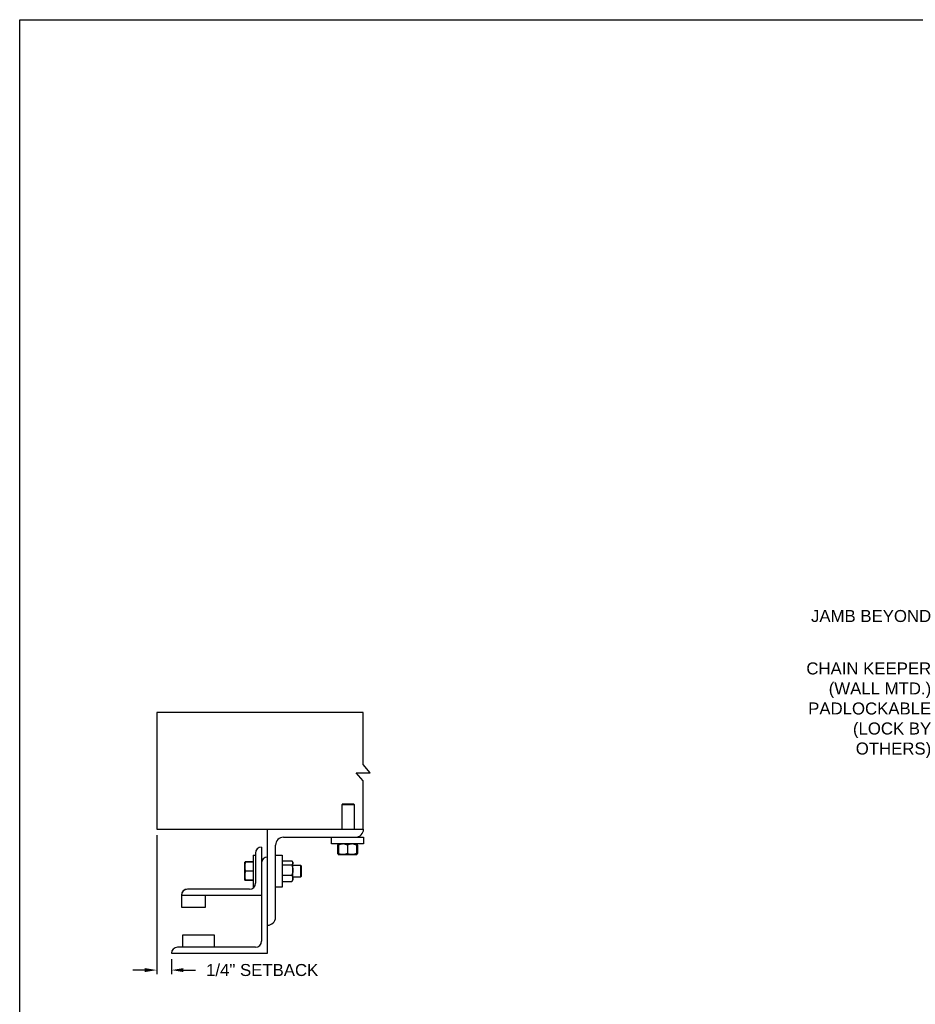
# Model space of a CAD drawing. Header units: inches. Extents: x 169.6 to 213.7, y 195.1 to 266.5.
# Tile 2 of 55: x 169.6 to 176.6, y 200.1 to 207.8. Entities that reach past the tile are written whole.
import ezdxf
from ezdxf import colors
from ezdxf.entities.mleader import LeaderData, LeaderLine
from ezdxf.math import Vec2, Vec3

# ---------------------------------------------------------------- set-up
doc = ezdxf.new("R2010")
doc.units = ezdxf.units.IN
doc.header["$LTSCALE"] = 0.25
doc.header["$MEASUREMENT"] = 0
doc.layers.add('ANNOTATIONS', color=1, linetype='Continuous')
doc.layers.add('DETAILS', color=4, linetype='Continuous')
doc.styles.add('ARIAL', font='arial.ttf', dxfattribs={"height": 0.09375})
doc.dimstyles.new('STANDARD$0', dxfattribs={"dimtxt": 0.09375, "dimasz": 0.09375, "dimexe": 0.03125, "dimexo": 0.046875, "dimgap": 0.09, "dimtad": 0, "dimtih": 1, "dimtoh": 1, "dimdec": 4, "dimzin": 0, "dimdsep": 46, "dimtxsty": 'ARIAL', "dimcen": 0.09, "dimadec": 0, "dimazin": 0, "dimtfac": 1, "dimtdec": 4, "dimtofl": 0, "dimtmove": 0, "dimatfit": 1, "dimfxl": 1, "dimtolj": 1, "dimtzin": 0, "dimarcsym": 0})

# ---------------------------------------------------------------- blocks, each defined once
blk = doc.blocks.new('*D77')
at = {"layer": 'ANNOTATIONS', "color": 0, "lineweight": -2, "transparency": 16777216}
for p, q in [((170.659, 201.4383), (170.659, 200.3537)), ((170.7743, 200.4696), (170.7743, 200.3537)), ((170.5653, 200.385), (170.4715, 200.385)), ((170.8681, 200.385), (170.9618, 200.385))]:
    blk.add_line(p, q, dxfattribs=at)
at = {"layer": 'ANNOTATIONS', "color": 0, "transparency": 16777216}
for points in [[(170.5653, 200.4006), (170.5653, 200.3694), (170.659, 200.385)], [(170.8681, 200.4006), (170.8681, 200.3694), (170.7743, 200.385)]]:
    blk.add_solid(points, dxfattribs=at)
at = {"layer": 'defpoints', "color": 0, "transparency": 16777216}
for p in [(170.659, 201.4852), (170.7743, 200.5165), (170.7743, 200.385)]:
    blk.add_point(p, dxfattribs=at)
at = {"layer": 'ANNOTATIONS', "color": 0, "transparency": 16777216, "insert": (171.4827, 200.385), "char_height": 0.09375, "attachment_point": 5, "style": 'ARIAL'}
blk.add_mtext('\\A1;1/4" SETBACK', dxfattribs=at)

msp = doc.modelspace()

# ---------------------------------------------------------------- linework, layer by layer
at = {"layer": 'defpoints'}
msp.add_lwpolyline([(189.05875, 195.07023), (169.58887, 195.07023), (169.58887, 207.80534), (189.05875, 207.80534)], close=True, dxfattribs=at)
at = {"layer": 'DETAILS'}
for p, q in [((172.32668, 201.92572), (172.27235, 201.98897)), ((172.21802, 201.92572), (172.32668, 201.92572)), ((172.27235, 201.86246), (172.21802, 201.92572)), ((172.11086, 201.68197), (172.10625, 201.67736)), ((172.10625, 201.48522), (172.10625, 201.67736)), ((172.10625, 201.67736), (172.2, 201.67736)), ((172.11086, 201.68197), (172.1954, 201.68197)), ((172.1954, 201.68197), (172.2, 201.67736)), ((172.2, 201.67736), (172.2, 201.48522)), ((171.52434, 200.51647), (171.52434, 201.48522)), ((171.64934, 201.42272), (172.27434, 201.42272)), ((172.02434, 201.36947), (172.02434, 201.42272)), ((172.27434, 201.42272), (172.27434, 201.36947)), ((171.47746, 201.34459), (171.47746, 200.61022)), ((171.58684, 200.79772), (171.58684, 201.36022)), ((172.27434, 201.36947), (172.02434, 201.36947)), ((172.07335, 201.36189), (172.07028, 201.36009)), ((172.07028, 201.36009), (172.07028, 201.29572)), ((172.07244, 201.36009), (172.07244, 201.29572)), ((172.07587, 201.36674), (172.07886, 201.36932)), ((172.07903, 201.36137), (172.07639, 201.36009)), ((172.07639, 201.36009), (172.07639, 201.29572)), ((172.07903, 201.36009), (172.07903, 201.29572)), ((172.14934, 201.36009), (172.14934, 201.29572)), ((172.21965, 201.36009), (172.21965, 201.29572)), ((172.22228, 201.36009), (172.22228, 201.29572)), ((172.22624, 201.36009), (172.22624, 201.29572)), ((172.2284, 201.36009), (172.2284, 201.29572)), ((171.41209, 201.28209), (171.43059, 201.28209)), ((171.41209, 201.28209), (171.41209, 201.03209)), ((171.43059, 201.29772), (171.43059, 201.06334)), ((171.58684, 201.28209), (171.64009, 201.28209)), ((171.64009, 201.28209), (171.64009, 201.03209)), ((172.07335, 201.29392), (172.07028, 201.29572)), ((172.07681, 201.29337), (172.07244, 201.29572)), ((172.07903, 201.28634), (172.07587, 201.28906)), ((172.07903, 201.29444), (172.07639, 201.29572)), ((172.07903, 201.28634), (172.21965, 201.28634)), ((171.34659, 201.2274), (171.3466, 201.22742)), ((171.34659, 201.2274), (171.34659, 201.2274)), ((171.34659, 201.08678), (171.34659, 201.2274)), ((171.41209, 201.2293), (171.35287, 201.2293)), ((171.41209, 201.22857), (171.35287, 201.22857)), ((171.41209, 201.22853), (171.35287, 201.22853)), ((171.41209, 201.22831), (171.35287, 201.22831)), ((171.41209, 201.22747), (171.35287, 201.22747)), ((171.64009, 201.2274), (171.64209, 201.2274)), ((171.64209, 201.07659), (171.64209, 201.23759)), ((171.64209, 201.23759), (171.71384, 201.23759)), ((171.64209, 201.20649), (171.71384, 201.20649)), ((171.71821, 201.23321), (171.72321, 201.2274)), ((171.72321, 201.08678), (171.72321, 201.2274)), ((171.72321, 201.20397), (171.78248, 201.20397)), ((171.78248, 201.20397), (171.78709, 201.19936)), ((171.78248, 201.20397), (171.78248, 201.11022)), ((171.78709, 201.19936), (171.78709, 201.11482)), ((171.41209, 201.15722), (171.35287, 201.15722)), ((171.64209, 201.12599), (171.71384, 201.12599)), ((171.78248, 201.11022), (171.72321, 201.11022)), ((171.78709, 201.11482), (171.78248, 201.11022)), ((171.34659, 201.08678), (171.34659, 201.08678)), ((171.3466, 201.08675), (171.3466, 201.08676)), ((171.34661, 201.08675), (171.3466, 201.08675)), ((171.34664, 201.08669), (171.34661, 201.08675)), ((171.35264, 201.08671), (171.35287, 201.08587)), ((171.35264, 201.08571), (171.35287, 201.08488)), ((171.41209, 201.08684), (171.35287, 201.08684)), ((171.41209, 201.08671), (171.35287, 201.08671)), ((171.41209, 201.08587), (171.35287, 201.08587)), ((171.41209, 201.08565), (171.35287, 201.08565)), ((171.41209, 201.08561), (171.35287, 201.08561)), ((171.41209, 201.08488), (171.35287, 201.08488)), ((171.41865, 201.03209), (171.41209, 201.03209)), ((171.64009, 201.03209), (171.58684, 201.03209)), ((171.64209, 201.08678), (171.64009, 201.08678)), ((171.64209, 201.07659), (171.71384, 201.07659)), ((171.72321, 201.08678), (171.71821, 201.08097)), ((170.85246, 200.973), (170.85246, 200.87584)), ((170.85246, 200.96959), (171.47746, 200.96959)), ((171.38371, 201.01647), (170.89934, 201.01647)), ((171.03996, 200.87584), (171.03996, 200.96959)), ((170.85246, 200.87584), (171.03996, 200.87584)), ((171.11028, 200.65709), (170.86028, 200.65709)), ((170.86028, 200.65709), (170.86028, 200.56334)), ((171.11028, 200.56334), (171.11028, 200.65709)), ((170.77434, 200.51647), (171.52434, 200.51647)), ((171.43059, 200.56334), (170.82121, 200.56334))]:
    msp.add_line(p, q, dxfattribs=at)
for points in [[(172.27235, 201.98897), (172.27235, 202.39722), (170.65901, 202.39722), (170.65901, 201.48522), (172.27434, 201.48522)], [(172.27235, 201.48522), (172.27235, 201.86246)]]:
    msp.add_lwpolyline(points, dxfattribs=at)
for centre, radius, start, end in [((171.64934, 201.36022), 0.0625, 90, 180), ((172.21184, 201.48522), 0.0625, 270, 0), ((171.47746, 201.29772), 0.04688, 90, 180), ((171.52434, 201.21959), 0.04688, 90, 180), ((171.38371, 201.06334), 0.04688, 270, 0), ((170.89769, 200.97123), 0.04527, 87.917978, 177.754387), ((170.89934, 200.96959), 0.04688, 90, 180), ((171.52434, 200.79772), 0.0625, 270, 0), ((171.43059, 200.61022), 0.04688, 270, 0), ((170.82121, 200.51647), 0.04688, 90, 180)]:
    msp.add_arc(centre, radius, start, end, dxfattribs=at)
for points, knots in [([(172.07028, 201.36009), (172.07209, 201.36296), (172.07391, 201.36584), (172.07586, 201.36673), (172.07587, 201.36673)], [0, 0, 0, 0, 0.9933256, 1, 1, 1, 1]), ([(172.07244, 201.36009), (172.07311, 201.36146), (172.07471, 201.36469), (172.07646, 201.36763), (172.07755, 201.36811), (172.07766, 201.36815)], [0, 0, 0, 0, 0.3986092, 0.9431068, 1, 1, 1, 1]), ([(172.07903, 201.36339), (172.07851, 201.3632), (172.07625, 201.36236), (172.0741, 201.36108), (172.07244, 201.36009)], [0, 0, 0, 0, 0.2278411, 1, 1, 1, 1]), ([(172.11418, 201.36947), (172.10926, 201.36911), (172.09924, 201.36838), (172.08759, 201.36418), (172.08096, 201.36101), (172.07903, 201.36009)], [0, 0, 0, 0, 0.4062906, 0.8272664, 1, 1, 1, 1]), ([(172.07903, 201.36009), (172.07903, 201.36148), (172.07903, 201.36478), (172.07903, 201.36858), (172.07903, 201.36917), (172.07903, 201.36947)], [0, 0, 0, 0, 0.2654599, 0.6280765, 1, 1, 1, 1]), ([(172.14934, 201.36009), (172.14387, 201.36255), (172.13274, 201.36757), (172.12058, 201.36945), (172.11435, 201.36946), (172.11418, 201.36947)], [0, 0, 0, 0, 0.4843414, 0.9863277, 1, 1, 1, 1]), ([(172.18449, 201.36947), (172.17957, 201.36911), (172.16955, 201.36838), (172.1579, 201.36418), (172.15127, 201.36101), (172.14934, 201.36009)], [0, 0, 0, 0, 0.4062906, 0.8272664, 1, 1, 1, 1]), ([(172.21965, 201.36009), (172.21418, 201.36255), (172.20305, 201.36757), (172.19089, 201.36945), (172.18466, 201.36946), (172.18449, 201.36947)], [0, 0, 0, 0, 0.4843414, 0.9863277, 1, 1, 1, 1]), ([(172.21965, 201.36009), (172.21965, 201.36148), (172.21965, 201.36478), (172.21965, 201.36858), (172.21965, 201.36917), (172.21965, 201.36947)], [0, 0, 0, 0, 0.2654599, 0.6280765, 1, 1, 1, 1]), ([(172.21982, 201.36916), (172.22012, 201.36875), (172.2208, 201.36784), (172.22162, 201.36408), (172.22212, 201.36108), (172.22228, 201.36009)], [0, 0, 0, 0, 0.3617833, 0.7904142, 1, 1, 1, 1]), ([(172.22102, 201.36801), (172.22129, 201.36786), (172.2226, 201.36712), (172.22434, 201.36404), (172.22577, 201.36107), (172.22624, 201.36009)], [0, 0, 0, 0, 0.1517545, 0.7214422, 1, 1, 1, 1]), ([(172.2284, 201.36009), (172.22659, 201.36296), (172.22477, 201.36584), (172.22281, 201.36673), (172.2228, 201.36673)], [0, 0, 0, 0, 0.9933256, 1, 1, 1, 1]), ([(172.07028, 201.29572), (172.07209, 201.29285), (172.07391, 201.28996), (172.07586, 201.28908), (172.07587, 201.28907)], [0, 0, 0, 0, 0.9933256, 1, 1, 1, 1]), ([(172.07244, 201.29572), (172.07311, 201.29435), (172.07471, 201.29112), (172.07646, 201.28818), (172.07755, 201.2877), (172.07766, 201.28765)], [0, 0, 0, 0, 0.3986092, 0.9431068, 1, 1, 1, 1]), ([(172.07639, 201.29572), (172.07663, 201.29433), (172.07719, 201.29105), (172.07802, 201.28757), (172.07861, 201.28702), (172.07886, 201.28679)], [0, 0, 0, 0, 0.3000169, 0.709838, 1, 1, 1, 1]), ([(172.11418, 201.28634), (172.10926, 201.2867), (172.09924, 201.28742), (172.08759, 201.29163), (172.08096, 201.29479), (172.07903, 201.29572)], [0, 0, 0, 0, 0.4062906, 0.8272664, 1, 1, 1, 1]), ([(172.07903, 201.29572), (172.07903, 201.29432), (172.07903, 201.29103), (172.07903, 201.28723), (172.07903, 201.28664), (172.07903, 201.28634)], [0, 0, 0, 0, 0.2654599, 0.6280765, 1, 1, 1, 1]), ([(172.14934, 201.29572), (172.14387, 201.29325), (172.13274, 201.28824), (172.12058, 201.28636), (172.11435, 201.28634), (172.11418, 201.28634)], [0, 0, 0, 0, 0.4843414, 0.9863277, 1, 1, 1, 1]), ([(172.18449, 201.28634), (172.17957, 201.2867), (172.16955, 201.28742), (172.1579, 201.29163), (172.15127, 201.29479), (172.14934, 201.29572)], [0, 0, 0, 0, 0.4062906, 0.8272664, 1, 1, 1, 1]), ([(172.21965, 201.29572), (172.21418, 201.29325), (172.20305, 201.28824), (172.19089, 201.28636), (172.18466, 201.28634), (172.18449, 201.28634)], [0, 0, 0, 0, 0.4843414, 0.9863277, 1, 1, 1, 1]), ([(172.21965, 201.29572), (172.21965, 201.29432), (172.21965, 201.29103), (172.21965, 201.28723), (172.21965, 201.28664), (172.21965, 201.28634)], [0, 0, 0, 0, 0.2654599, 0.6280765, 1, 1, 1, 1]), ([(172.21982, 201.28665), (172.22012, 201.28706), (172.2208, 201.28797), (172.22162, 201.29173), (172.22212, 201.29473), (172.22228, 201.29572)], [0, 0, 0, 0, 0.3612738, 0.7902469, 1, 1, 1, 1]), ([(172.22102, 201.28779), (172.22129, 201.28795), (172.2226, 201.28868), (172.22434, 201.29176), (172.22577, 201.29474), (172.22624, 201.29572)], [0, 0, 0, 0, 0.1517545, 0.7214422, 1, 1, 1, 1]), ([(172.2284, 201.29572), (172.22659, 201.29285), (172.22477, 201.28996), (172.22281, 201.28908), (172.2228, 201.28907)], [0, 0, 0, 0, 0.99332562, 1, 1, 1, 1]), ([(171.35287, 201.22747), (171.35111, 201.22176), (171.34757, 201.21025), (171.34692, 201.19835), (171.34659, 201.19235)], [0, 0, 0, 0, 0.495458, 1, 1, 1, 1]), ([(171.34659, 201.2274), (171.3468, 201.22741), (171.34723, 201.22743), (171.34991, 201.22745), (171.35211, 201.22746), (171.35287, 201.22747)], [0, 0, 0, 0, 0.3928666, 0.791696, 1, 1, 1, 1]), ([(171.34659, 201.19235), (171.3466, 201.19151), (171.34665, 201.18521), (171.34802, 201.17332), (171.35124, 201.16262), (171.35287, 201.15722)], [0, 0, 0, 0, 0.0701027, 0.5307909, 1, 1, 1, 1]), ([(171.35287, 201.22831), (171.35152, 201.2282), (171.34882, 201.22796), (171.34692, 201.22766), (171.34672, 201.22748), (171.34665, 201.22742)], [0, 0, 0, 0, 0.3988306, 0.8014975, 1, 1, 1, 1]), ([(171.35287, 201.22853), (171.35152, 201.22838), (171.34882, 201.22809), (171.34693, 201.22772), (171.34673, 201.2275), (171.34667, 201.22743)], [0, 0, 0, 0, 0.4027738, 0.8094217, 1, 1, 1, 1]), ([(171.35287, 201.2293), (171.35153, 201.22905), (171.34883, 201.22855), (171.34698, 201.22794), (171.34678, 201.22758), (171.34672, 201.22749)], [0, 0, 0, 0, 0.4181214, 0.8402647, 1, 1, 1, 1]), ([(171.71384, 201.23759), (171.71523, 201.23627), (171.71853, 201.23316), (171.72233, 201.22797), (171.72292, 201.22403), (171.72321, 201.22204)], [0, 0, 0, 0, 0.2654599, 0.6280765, 1, 1, 1, 1]), ([(171.72321, 201.22204), (171.7232, 201.22168), (171.72314, 201.21935), (171.7216, 201.215), (171.71785, 201.2102), (171.71483, 201.20741), (171.71384, 201.20649)], [0, 0, 0, 0, 0.0665323, 0.4352826, 0.8145508, 1, 1, 1, 1]), ([(171.71384, 201.20649), (171.7163, 201.20023), (171.72132, 201.18749), (171.7232, 201.17357), (171.72321, 201.16643), (171.72321, 201.16624)], [0, 0, 0, 0, 0.4843414, 0.9863277, 1, 1, 1, 1]), ([(171.35287, 201.15722), (171.35111, 201.15151), (171.34757, 201.13997), (171.34692, 201.12805), (171.34659, 201.12203)], [0, 0, 0, 0, 0.495458, 1, 1, 1, 1]), ([(171.34659, 201.12203), (171.3466, 201.1212), (171.34665, 201.11488), (171.34802, 201.10297), (171.35124, 201.09225), (171.35287, 201.08684)], [0, 0, 0, 0, 0.07010266, 0.53079095, 1, 1, 1, 1]), ([(171.72321, 201.16624), (171.72286, 201.16061), (171.72213, 201.14913), (171.71793, 201.1358), (171.71476, 201.1282), (171.71384, 201.12599)], [0, 0, 0, 0, 0.4062906, 0.8272664, 1, 1, 1, 1]), ([(171.71384, 201.12599), (171.7163, 201.12215), (171.72132, 201.11433), (171.7232, 201.10579), (171.72321, 201.10141), (171.72321, 201.10129)], [0, 0, 0, 0, 0.48434141, 0.98632773, 1, 1, 1, 1]), ([(171.35287, 201.08684), (171.35211, 201.08684), (171.34993, 201.08683), (171.34725, 201.0868), (171.34681, 201.08679), (171.34659, 201.08678)], [0, 0, 0, 0, 0.2083045, 0.6015254, 1, 1, 1, 1]), ([(171.34659, 201.08678), (171.34666, 201.08677), (171.34687, 201.08676), (171.3488, 201.08674), (171.35151, 201.08672), (171.35287, 201.08671)], [0, 0, 0, 0, 0.2297304, 0.61267, 1, 1, 1, 1]), ([(171.72321, 201.10129), (171.72286, 201.09783), (171.72213, 201.09079), (171.71793, 201.08261), (171.71476, 201.07795), (171.71384, 201.07659)], [0, 0, 0, 0, 0.4062906, 0.8272664, 1, 1, 1, 1]), ([(171.71805, 201.08106), (171.71764, 201.08049), (171.71653, 201.07896), (171.71488, 201.0775), (171.71384, 201.07659)], [0, 0, 0, 0, 0.3743224, 1, 1, 1, 1])]:
    msp.add_open_spline(points, degree=3, knots=knots, dxfattribs=at)

# ---------------------------------------------------------------- dimensions: what is measured, and where the dimension line sits
at = {"layer": 'ANNOTATIONS'}
dim = msp.add_linear_dim(base=(170.77434, 200.38498), p1=(170.65901, 201.48522), p2=(170.77434, 200.51647), text='1/4" SETBACK', dimstyle='STANDARD$0', override={"dimarcsym": 1}, dxfattribs=at)
dim.commit()
dim.dimension.update_dxf_attribs({"geometry": '*D77', "text_midpoint": (171.48273, 200.38498), "dimtype": 160})

# ---------------------------------------------------------------- leaders
ml = msp.add_multileader_mtext('Standard', dxfattribs=at)
ml.set_content('JAMB BEYOND', color=256, style='ARIAL')
ml.set_leader_properties()
ml.build(insert=Vec2(0, 0))
ml.multileader.update_dxf_attribs({"dogleg_length": 0.36, "arrow_head_size": 0.09375})
ctx = ml.context
ctx.base_point, ctx.char_height, ctx.arrow_head_size, ctx.landing_gap_size, ctx.plane_origin = Vec3(175.68948, 203.14883), 0.09375, 0.09375, 0.09, Vec3(178.07188, 202.17479)
ctx.text_align_type = 2
notes = []
notes.append((ctx, [(0, (1, 1, 0), (176.89573, 203.14883), (-1, 0), 0.09796, [(0, [(177.76897, 202.97409)], 0, [])])]))
ctx.mtext.insert, ctx.mtext.alignment, ctx.mtext.flow_direction = Vec3(176.70777, 203.1965), 3, 5
ml = msp.add_multileader_mtext('Standard', dxfattribs=at)
ml.set_content('CHAIN KEEPER\\P(WALL MTD.)\\PPADLOCKABLE\\P(LOCK BY OTHERS)', color=256, style='ARIAL')
ml.set_leader_properties()
ml.build(insert=Vec2(0, 0))
ml.multileader.update_dxf_attribs({"dogleg_length": 0.36, "arrow_head_size": 0.09375})
ctx = ml.context
ctx.base_point, ctx.char_height, ctx.arrow_head_size, ctx.landing_gap_size, ctx.plane_origin = Vec3(175.65073, 202.72627), 0.09375, 0.09375, 0.09, Vec3(172.3072, 201.50064)
ctx.text_align_type = 2
notes.append((ctx, [(1, (1, 1, 0), (176.89573, 202.72627), (-1, 0), 0.09796, [(0, [(177.4204, 202.22445)], 0, [])])]))
ctx.mtext.insert, ctx.mtext.width, ctx.mtext.alignment, ctx.mtext.flow_direction = Vec3(176.70777, 202.78693), 1.0279765, 3, 5
for ctx, leaders in notes:
    for number, flags, end, landing, length, lines in leaders:
        leader = LeaderData()
        leader.index, (leader.has_last_leader_line, leader.has_dogleg_vector, leader.attachment_direction) = number, flags
        leader.last_leader_point, leader.dogleg_vector, leader.dogleg_length = Vec3(end), Vec3(landing), length
        for number, points, colour, breaks in lines:
            line = LeaderLine()
            line.index, line.vertices, line.color, line.breaks = number, Vec3.list(points), colors.encode_raw_color(colour), breaks
            leader.lines.append(line)
        ctx.leaders.append(leader)

doc.saveas('drawing.dxf')
